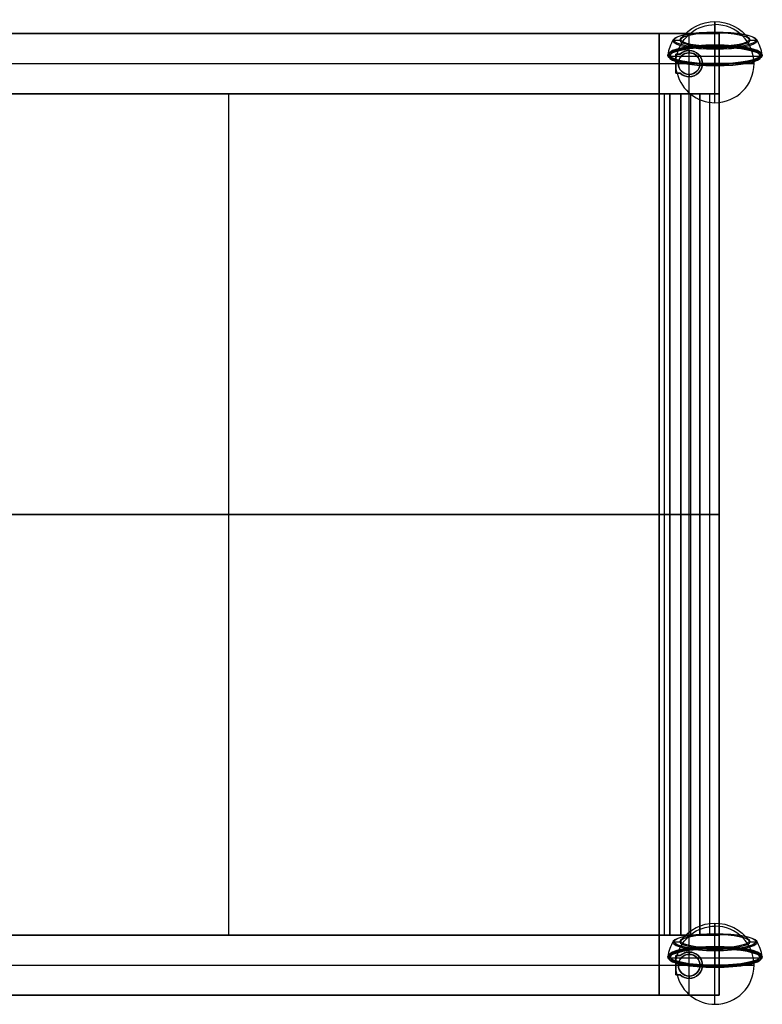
# Model space of a CAD drawing. Header units: millimetres. Extents: x -309 to 309, y -204 to 206.
# Tile 2 of 2: x 0 to 309, y -204 to 206. Entities that reach past the tile are written whole.
import ezdxf

# ---------------------------------------------------------------- set-up
doc = ezdxf.new("R2010")
doc.units = ezdxf.units.MM
doc.layers.add('Défaut', color=7, linetype='Continuous', true_color=0x000000)

msp = doc.modelspace()

# ---------------------------------------------------------------- linework, layer by layer
at = {"layer": 'Défaut'}
for p, q in [((289.28, 200.69, 34.69), (289.28, 200.21, 32.33)), ((-283.97, 200, 782.5), (266.03, 200, 782.5)), ((-283.97, 200, 132.5), (266.03, 200, 132.5)), ((-283.97, 200, 677.5), (266.03, 200, 677.5)), ((266.03, 200, 420), (266.03, 175, 420)), ((291.03, 200, 420), (266.03, 200, 420)), ((266.03, 175, 782.5), (266.03, 200, 782.5)), ((266.03, 175, 132.5), (266.03, 200, 132.5)), ((266.03, 175, 677.5), (266.03, 200, 677.5)), ((272.25, 197.3, 18.01), (274.66, 197.3, 18.01)), ((278.53, 200, 45), (278.53, 200, 795)), ((278.53, 175, 795), (278.53, 200, 795)), ((278.53, 175, 45), (278.53, 200, 45)), ((291.03, 175, 420), (291.03, 200, 420)), ((303.9, 197.3, 18.01), (306.31, 197.3, 18.01)), ((278.53, 193, 30.87), (278.53, 193, 45)), ((278.53, 193, 45), (278.53, 192, 45)), ((289.28, 194.38, 3.68), (289.28, 193.9, 1.32)), ((289.28, 194.26, 38.2), (289.28, 186.62, 0.6)), ((308.47, 190.44, 19.4), (270.1, 190.44, 19.4)), ((273.03, 191.5, 32.5), (274.76, 191.5, 32.5)), ((273.03, 183.5, 32.5), (273.03, 191.5, 32.5)), ((273.03, 189.5, 20), (273.16, 189.5, 20)), ((273.28, 190.34, 20), (273.28, 191.5, 20)), ((273.9, 191.5, 45), (273.9, 191.5, 23.36)), ((278.53, 192, 45), (278.53, 192, 29)), ((278.53, 183, 29), (278.53, 192, 29)), ((-283.97, 187.5, 795), (266.03, 187.5, 795)), ((-283.97, 187.5, 770), (266.03, 187.5, 770)), ((-283.97, 187.5, 145), (266.03, 187.5, 145)), ((-283.97, 187.5, 120), (266.03, 187.5, 120)), ((-283.97, 187.5, 665), (266.03, 187.5, 665)), ((-283.97, 187.5, 690), (266.03, 187.5, 690)), ((266.03, 187.5, 45), (266.03, 187.5, 795)), ((266.03, 187.5, 795), (291.03, 187.5, 795)), ((266.03, 187.5, 45), (291.03, 187.5, 45)), ((266.03, 187.5, 795), (266.03, 187.5, 770)), ((266.03, 187.5, 145), (266.03, 187.5, 120)), ((266.03, 187.5, 690), (266.03, 187.5, 665)), ((273.03, 187.5, 45), (273.03, 187.5, 20)), ((273.03, 187.5, 45), (274.03, 187.5, 45)), ((273.03, 185.5, 20), (273.16, 185.5, 20)), ((273.28, 183.5, 20), (273.28, 184.66, 20)), ((274.03, 187.5, 45), (274.03, 187.5, 29)), ((274.03, 187.5, 29), (283.03, 187.5, 29)), ((283.03, 187.5, 45), (283.03, 187.5, 29)), ((283.03, 187.5, 45), (284.03, 187.5, 45)), ((284.03, 187.5, 35.38), (284.03, 187.5, 45)), ((291.03, 187.5, 45), (291.03, 187.5, 795)), ((274.76, 183.5, 32.5), (273.03, 183.5, 32.5)), ((273.9, 183.5, 45), (273.9, 183.5, 23.36)), ((278.53, 183, 45), (278.53, 183, 29)), ((278.53, 183, 45), (278.53, 182, 45)), ((278.53, 182, 30.87), (278.53, 182, 45)), ((-283.97, 175, 782.5), (266.03, 175, 782.5)), ((-283.97, 175, 132.5), (266.03, 175, 132.5)), ((266.03, 175, 124.5), (-283.97, 175, 124.5)), ((-283.97, 175, 677.5), (266.03, 175, 677.5)), ((266.03, 175, 669.5), (-283.97, 175, 669.5)), ((-91.97, 175, 774.5), (266.03, 175, 774.5)), ((87.03, -175, 770), (87.03, 175, 770)), ((87.03, -175, 779), (87.03, 175, 779)), ((87.03, 175, 770), (87.03, 175, 779)), ((266.03, 175, 420), (291.03, 175, 420)), ((266.03, -175, 132.5), (266.03, 175, 132.5)), ((266.03, 175, 132.5), (291.03, 175, 132.5)), ((266.03, -175, 124.5), (266.03, 175, 124.5)), ((266.03, -175, 772.25), (266.03, 175, 772.25)), ((266.03, -175, 772.25), (266.03, 175, 772.25)), ((266.03, -175, 787), (266.03, 175, 787)), ((266.03, 175, 782.5), (275.03, 175, 782.5)), ((266.03, -175, 677.5), (266.03, 175, 677.5)), ((266.03, 175, 677.5), (291.03, 175, 677.5)), ((266.03, -175, 669.5), (266.03, 175, 669.5)), ((268.28, -175, 774.5), (268.28, 175, 774.5)), ((268.28, -175, 774.5), (268.28, 175, 774.5)), ((268.28, -175, 779), (268.28, 175, 779)), ((270.53, -175, 776.75), (270.53, 175, 776.75)), ((270.53, -175, 776.75), (270.53, 175, 776.75)), ((270.53, -175, 770), (270.53, 175, 770)), ((275.03, 175, 778), (275.03, -175, 778)), ((283.03, 175, 778), (275.03, 175, 778)), ((275.03, -175, 778), (275.03, 175, 778)), ((278.53, 175, 45), (278.53, 175, 795)), ((278.53, -175, 145), (278.53, 175, 145)), ((278.53, -175, 120), (278.53, 175, 120)), ((278.53, 175, 120), (278.53, 175, 145)), ((278.53, -175, 795), (278.53, 175, 795)), ((278.53, 175, 786), (278.53, 175, 795)), ((278.53, -175, 665), (278.53, 175, 665)), ((278.53, -175, 690), (278.53, 175, 690)), ((278.53, 175, 665), (278.53, 175, 690)), ((279.03, 175, 786), (279.03, -175, 786)), ((283.03, 175, 770), (283.03, -175, 770)), ((283.03, 175, 782), (283.03, -175, 782)), ((283.03, 175, 770), (283.03, 175, 778)), ((283.03, -175, 786), (283.03, 175, 786)), ((287.03, 175, 778), (287.03, -175, 778)), ((291.03, 175, 774), (291.03, -175, 774)), ((291.03, -175, 132.5), (291.03, 175, 132.5)), ((291.03, -175, 790.5), (291.03, 175, 790.5)), ((291.03, -175, 677.5), (291.03, 175, 677.5)), ((-283.97, 0, 120), (266.03, 0, 120)), ((-283.97, 0, 129), (266.03, 0, 129)), ((-283.97, 0, 665), (266.03, 0, 665)), ((-283.97, 0, 674), (266.03, 0, 674)), ((-96.47, 0, 779), (270.53, 0, 779)), ((266.03, 0, 770), (-91.97, 0, 770)), ((266.03, 0, 145), (291.03, 0, 145)), ((266.03, 0, 120), (266.03, 0, 145)), ((291.03, 0, 120), (266.03, 0, 120)), ((266.03, 0, 120), (266.03, 0, 129)), ((266.03, 0, 774.5), (266.03, 0, 770)), ((270.53, 0, 774.5), (266.03, 0, 774.5)), ((266.03, 0, 774.5), (270.53, 0, 774.5)), ((266.03, 0, 770), (266.03, 0, 774.5)), ((275.03, 0, 770), (266.03, 0, 770)), ((266.03, 0, 795), (291.03, 0, 795)), ((266.03, 0, 779), (266.03, 0, 795)), ((270.53, 0, 779), (266.03, 0, 779)), ((291.03, 0, 665), (266.03, 0, 665)), ((266.03, 0, 690), (291.03, 0, 690)), ((266.03, 0, 665), (266.03, 0, 690)), ((266.03, 0, 665), (266.03, 0, 674)), ((270.53, 0, 779), (270.53, 0, 774.5)), ((270.53, 0, 774.5), (270.53, 0, 779)), ((275.03, 0, 770), (291.03, 0, 770)), ((275.03, 0, 786), (275.03, 0, 770)), ((283.03, 0, 786), (275.03, 0, 786)), ((275.03, 0, 786), (275.03, 0, 770)), ((291.03, 0, 786), (275.03, 0, 786)), ((291.03, 0, 778), (283.03, 0, 778)), ((283.03, 0, 778), (283.03, 0, 786)), ((291.03, 0, 770), (291.03, 0, 778)), ((291.03, 0, 145), (291.03, 0, 120)), ((291.03, 0, 795), (291.03, 0, 786)), ((291.03, 0, 690), (291.03, 0, 665)), ((-283.97, -175, 782.5), (266.03, -175, 782.5)), ((-283.97, -175, 132.5), (266.03, -175, 132.5)), ((-283.97, -175, 124.5), (266.03, -175, 124.5)), ((-283.97, -175, 677.5), (266.03, -175, 677.5)), ((-283.97, -175, 669.5), (266.03, -175, 669.5)), ((266.03, -175, 774.5), (-91.97, -175, 774.5)), ((87.03, -175, 770), (87.03, -175, 779)), ((266.03, -175, 420), (266.03, -200, 420)), ((291.03, -175, 420), (266.03, -175, 420)), ((266.03, -200, 782.5), (266.03, -175, 782.5)), ((291.03, -175, 132.5), (266.03, -175, 132.5)), ((266.03, -200, 132.5), (266.03, -175, 132.5)), ((275.03, -175, 782.5), (266.03, -175, 782.5)), ((266.03, -200, 677.5), (266.03, -175, 677.5)), ((291.03, -175, 677.5), (266.03, -175, 677.5)), ((275.03, -175, 778), (283.03, -175, 778)), ((278.53, -175, 45), (278.53, -175, 795)), ((278.53, -200, 795), (278.53, -175, 795)), ((278.53, -200, 45), (278.53, -175, 45)), ((278.53, -175, 120), (278.53, -175, 145)), ((278.53, -175, 786), (278.53, -175, 795)), ((278.53, -175, 665), (278.53, -175, 690)), ((283.03, -175, 778), (283.03, -175, 770)), ((289.28, -174.31, 34.69), (289.28, -174.79, 32.33)), ((291.03, -200, 420), (291.03, -175, 420)), ((272.25, -177.7, 18.01), (274.66, -177.7, 18.01)), ((303.9, -177.7, 18.01), (306.31, -177.7, 18.01)), ((273.03, -183.5, 32.5), (274.76, -183.5, 32.5)), ((273.03, -191.5, 32.5), (273.03, -183.5, 32.5)), ((273.28, -184.66, 20), (273.28, -183.5, 20)), ((273.9, -183.5, 45), (273.9, -183.5, 23.36)), ((278.53, -182, 30.87), (278.53, -182, 45)), ((278.53, -182, 45), (278.53, -183, 45)), ((278.53, -183, 29), (278.53, -183, 60)), ((278.53, -192, 60), (278.53, -183, 60)), ((278.53, -192, 29), (278.53, -183, 29)), ((278.53, -183, 45), (278.53, -183, 29)), ((278.53, -192, 29), (278.53, -183, 29)), ((289.28, -180.62, 3.68), (289.28, -181.1, 1.32)), ((289.28, -180.74, 38.2), (289.28, -188.38, 0.6)), ((-283.97, -187.5, 795), (266.03, -187.5, 795)), ((-283.97, -187.5, 770), (266.03, -187.5, 770)), ((-283.97, -187.5, 145), (266.03, -187.5, 145)), ((-283.97, -187.5, 120), (266.03, -187.5, 120)), ((-283.97, -187.5, 665), (266.03, -187.5, 665)), ((-283.97, -187.5, 690), (266.03, -187.5, 690)), ((266.03, -187.5, 45), (266.03, -187.5, 795)), ((266.03, -187.5, 795), (291.03, -187.5, 795)), ((266.03, -187.5, 45), (291.03, -187.5, 45)), ((266.03, -187.5, 795), (266.03, -187.5, 770)), ((266.03, -187.5, 145), (266.03, -187.5, 120)), ((266.03, -187.5, 690), (266.03, -187.5, 665)), ((308.47, -184.56, 19.4), (270.1, -184.56, 19.4)), ((273.03, -185.5, 20), (273.16, -185.5, 20)), ((273.03, -187.5, 45), (273.03, -187.5, 20)), ((273.03, -187.5, 45), (274.03, -187.5, 45)), ((274.03, -187.5, 29), (274.03, -187.5, 60)), ((274.03, -187.5, 60), (283.03, -187.5, 60)), ((274.03, -187.5, 29), (283.03, -187.5, 29)), ((274.03, -187.5, 45), (274.03, -187.5, 29)), ((274.03, -187.5, 29), (283.03, -187.5, 29)), ((283.03, -187.5, 29), (283.03, -187.5, 60)), ((283.03, -187.5, 45), (283.03, -187.5, 29)), ((283.03, -187.5, 45), (284.03, -187.5, 45)), ((284.03, -187.5, 35.38), (284.03, -187.5, 45)), ((291.03, -187.5, 45), (291.03, -187.5, 795)), ((273.03, -189.5, 20), (273.16, -189.5, 20)), ((274.76, -191.5, 32.5), (273.03, -191.5, 32.5)), ((273.28, -191.5, 20), (273.28, -190.34, 20)), ((273.9, -191.5, 45), (273.9, -191.5, 23.36)), ((278.53, -192, 29), (278.53, -192, 60)), ((278.53, -192, 45), (278.53, -192, 29)), ((278.53, -192, 45), (278.53, -193, 45)), ((278.53, -193, 30.87), (278.53, -193, 45)), ((-283.97, -200, 782.5), (266.03, -200, 782.5)), ((-283.97, -200, 132.5), (266.03, -200, 132.5)), ((-283.97, -200, 677.5), (266.03, -200, 677.5)), ((266.03, -200, 420), (291.03, -200, 420)), ((278.53, -200, 45), (278.53, -200, 795))]:
    msp.add_line(p, q, dxfattribs=at)
at = {"layer": 'Défaut', "color": 253, "true_color": 0xa0a0a0}
for p, q in [((278.53, 192, 29), (278.53, 192, 60)), ((278.53, 183, 60), (278.53, 192, 60)), ((278.53, 183, 29), (278.53, 192, 29)), ((274.03, 187.5, 29), (274.03, 187.5, 60)), ((274.03, 187.5, 60), (283.03, 187.5, 60)), ((274.03, 187.5, 29), (283.03, 187.5, 29)), ((283.03, 187.5, 29), (283.03, 187.5, 60)), ((278.53, 183, 29), (278.53, 183, 60))]:
    msp.add_line(p, q, dxfattribs=at)
at = {"layer": 'Défaut', "extrusion": (0, 0.979925, -0.199368)}
for centre, radius in [((-289.28, 56.98, 183.75), 19.18), ((-289.28, 56.98, 182.75), 19.18), ((-289.28, 56.98, 183.25), 18.68), ((-289.28, -17.78, -183.72), 19.18), ((-289.28, -17.78, -184.72), 19.18), ((-289.28, -17.78, -184.22), 18.68)]:
    msp.add_circle(centre, radius, dxfattribs=at)
at = {"layer": 'Défaut', "extrusion": (2.30766e-18, 0.979925, -0.199368)}
for centre in [(-289.28, 56.98, 182.75), (-289.28, -17.78, -184.72)]:
    msp.add_circle(centre, 19.18, dxfattribs=at)
at = {"layer": 'Défaut', "color": 253, "true_color": 0xa0a0a0}
for centre in [(278.53, 187.5, 29), (278.53, 187.5, 44.5)]:
    msp.add_circle(centre, 4.5, dxfattribs=at)
at = {"layer": 'Défaut', "color": 253, "true_color": 0xa0a0a0, "extrusion": (0, 0, -1)}
msp.add_circle((-278.53, 187.5, -60), 4.5, dxfattribs=at)
at = {"layer": 'Défaut'}
for centre in [(278.53, 187.5, 29), (278.53, -187.5, 29), (278.53, -187.5, 44.5), (278.53, -187.5, 29)]:
    msp.add_circle(centre, 4.5, dxfattribs=at)
at = {"layer": 'Défaut', "extrusion": (0, 0, -1)}
for centre in [(-278.53, 187.5, -45), (-278.53, 187.5, -37), (-278.53, -187.5, -60), (-278.53, -187.5, -45), (-278.53, -187.5, -37)]:
    msp.add_circle(centre, 4.5, dxfattribs=at)
for centre, radius, start, end in [((-289.28, 187.5, -20), 17.5, 36.5296, 143.4704), ((-289.28, 187.5, -20), 16.25, 14.25, 90), ((-278.53, 187.5, -45), 5.5, 46.6582, 313.3418), ((-289.28, 187.5, -20), 16.25, 0, 14.25), ((-289.28, 187.5, -20), 16.25, 345.75, 0), ((-289.28, -187.5, -20), 16.25, 14.25, 90), ((-289.28, -187.5, -20), 17.5, 36.5296, 143.4704), ((-289.28, -187.5, -20), 16.25, 0, 14.25), ((-278.53, -187.5, -45), 5.5, 46.6582, 313.3418), ((-289.28, -187.5, -20), 16.25, 345.75, 0)]:
    msp.add_arc(centre, radius, start, end, dxfattribs=at)
at = {"layer": 'Défaut', "extrusion": (1, 0, 0)}
for centre, radius, start, end in [((187.5, 20, 289.28), 17.5, 294.1853, 42.8147), ((187.5, 20, 289.28), 16.25, 180, 0), ((194.87, 3.58, 289.28), 0.5, 114.1853, 168.5), ((193.41, 1.42, 289.28), 0.5, 287.6554, 348.5), ((187.5, 20, 289.28), 20, 268.84, 287.6559), ((187.11, 0.5, 289.28), 0.5, 268.8399, 258.5), ((187.11, 0.5, 289.28), 0.5, 258.5, 268.8399), ((-187.5, 20, 289.28), 17.5, 294.1853, 42.8147), ((-187.5, 20, 289.28), 16.25, 180, 0), ((-180.13, 3.58, 289.28), 0.5, 114.1853, 168.5), ((-181.59, 1.42, 289.28), 0.5, 287.6554, 348.5), ((-187.5, 20, 289.28), 20, 268.84, 287.6559), ((-187.89, 0.5, 289.28), 0.5, 268.8399, 258.5), ((-187.89, 0.5, 289.28), 0.5, 258.5, 268.8399)]:
    msp.add_arc(centre, radius, start, end, dxfattribs=at)
at = {"layer": 'Défaut', "extrusion": (0, 0.979925, -0.199368)}
for centre, radius, start, end in [((-289.28, 56.98, 189.75), 17.03, 0, 180), ((-289.28, 56.98, 189.75), 17.03, 180, 0), ((-289.28, 56.98, 183.25), 19.68, 0, 180), ((-289.28, 56.98, 183.25), 19.68, 180, 0), ((-289.28, -17.78, -177.72), 17.03, 0, 180), ((-289.28, -17.78, -184.22), 19.68, 0, 180), ((-289.28, -17.78, -177.72), 17.03, 180, 0), ((-289.28, -17.78, -184.22), 19.68, 180, 0)]:
    msp.add_arc(centre, radius, start, end, dxfattribs=at)
at = {"layer": 'Défaut'}
for centre, radius, start, end in [((289.28, 187.5, 20), 16.25, 270, 90), ((289.28, 187.5, 20), 20, 150.1877, 169.4459), ((289.28, 187.5, 20), 20, 10.5541, 29.8123), ((278.53, 187.5, 35.55), 5.5, 226.6582, 133.3418), ((289.28, 187.5, 20), 16.25, 194.25, 270), ((289.28, -187.5, 20), 16.25, 270, 90), ((289.28, -187.5, 20), 20, 150.1877, 169.4459), ((289.28, -187.5, 20), 20, 10.5541, 29.8123), ((278.53, -187.5, 35.55), 5.5, 226.6582, 133.3418), ((289.28, -187.5, 20), 16.25, 194.25, 270)]:
    msp.add_arc(centre, radius, start, end, dxfattribs=at)
at = {"layer": 'Défaut', "extrusion": (-1, 0, 0)}
for centre, radius, start, end in [((-187.5, 20, -289.28), 16.25, 0, 180), ((-200.2, 34.79, -289.28), 0.5, 130.6554, 191.5), ((-187.5, 20, -289.28), 20, 111.8399, 130.6554), ((-200.7, 32.23, -289.28), 0.5, 317.1853, 11.5), ((-194.75, 38.1, -289.28), 0.5, 111.8399, 101.5), ((-194.75, 38.1, -289.28), 0.5, 101.5, 111.8399), ((187.5, 20, -289.28), 16.25, 0, 180), ((174.8, 34.79, -289.28), 0.5, 130.6554, 191.5), ((187.5, 20, -289.28), 20, 111.8399, 130.6554), ((174.3, 32.23, -289.28), 0.5, 317.1853, 11.5), ((180.25, 38.1, -289.28), 0.5, 111.8399, 101.5), ((180.25, 38.1, -289.28), 0.5, 101.5, 111.8399)]:
    msp.add_arc(centre, radius, start, end, dxfattribs=at)
at = {"layer": 'Défaut', "extrusion": (-1.48048e-13, -0.979925, 0.199368)}
for centre in [(289.28, 56.98, -189.49), (289.28, -17.78, 177.98)]:
    msp.add_arc(centre, 17.47, 173.483, 180, dxfattribs=at)
at = {"layer": 'Défaut', "extrusion": (0, -0.199368, -0.979925)}
for centre, start, end in [((272.25, -189.25, -56.98), 209.1554, 270), ((274.66, -190.25, -56.98), 35.6853, 90), ((270.1, -183.25, -56.98), 190.3399, 180), ((272.25, 178.22, 17.78), 209.1554, 270), ((274.66, 177.22, 17.78), 35.6853, 90), ((270.1, 184.22, 17.78), 190.3399, 180)]:
    msp.add_arc(centre, 0.5, start, end, dxfattribs=at)
at = {"layer": 'Défaut', "extrusion": (5.14193e-14, -0.979925, 0.199368)}
msp.add_arc((289.28, 56.98, -189.49), 17.47, 180, 360, dxfattribs=at)
at = {"layer": 'Défaut', "extrusion": (4.97333e-14, -0.979925, 0.199368)}
for centre in [(289.28, 56.98, -189.49), (289.28, -17.78, 177.98)]:
    msp.add_arc(centre, 17.47, 6.517, 173.483, dxfattribs=at)
at = {"layer": 'Défaut', "extrusion": (0, -0.979925, 0.199368)}
for centre, start, end in [((289.28, 56.98, -189.75), 0, 180), ((289.28, 56.98, -189.75), 180, 0), ((289.28, -17.78, 177.72), 0, 180), ((289.28, -17.78, 177.72), 180, 0)]:
    msp.add_arc(centre, 14.62, start, end, dxfattribs=at)
at = {"layer": 'Défaut', "extrusion": (-9.96614e-17, 0.979925, -0.199368)}
for centre in [(-289.28, 56.98, 189.96), (-289.28, -17.78, -177.51)]:
    msp.add_arc(centre, 14.21, 0, 180, dxfattribs=at)
at = {"layer": 'Défaut', "extrusion": (-1.65726e-17, 0.979925, -0.199368)}
for centre in [(-289.28, 56.98, 189.96), (-289.28, -17.78, -177.51)]:
    msp.add_arc(centre, 14.21, 180, 0, dxfattribs=at)
at = {"layer": 'Défaut', "extrusion": (-9.46633e-30, 0.199368, 0.979925)}
for centre in [(-303.9, -190.25, 56.98), (-303.9, 177.22, -17.78)]:
    msp.add_arc(centre, 0.5, 35.6853, 90, dxfattribs=at)
at = {"layer": 'Défaut', "extrusion": (0, 0.199368, 0.979925)}
for centre, start, end in [((-306.31, -189.25, 56.98), 209.1554, 270), ((-308.47, -183.25, 56.98), 190.3399, 90), ((-308.47, -183.25, 56.98), 180, 190.3399), ((-306.31, 178.22, -17.78), 209.1554, 270), ((-308.47, 184.22, -17.78), 190.3399, 90), ((-308.47, 184.22, -17.78), 180, 190.3399)]:
    msp.add_arc(centre, 0.5, start, end, dxfattribs=at)
at = {"layer": 'Défaut', "extrusion": (1.13126e-14, 0.979925, -0.199368)}
for centre in [(-289.28, 56.98, 189.49), (-289.28, -17.78, -177.98)]:
    msp.add_arc(centre, 17.47, 173.483, 180, dxfattribs=at)
at = {"layer": 'Défaut', "extrusion": (2.49716e-13, -0.979925, 0.199368)}
msp.add_arc((289.28, 56.98, -183.34), 19.68, 360, 177.8727, dxfattribs=at)
at = {"layer": 'Défaut', "extrusion": (3.93727e-13, 0.979925, -0.199368)}
msp.add_arc((-289.28, 56.98, 183.34), 19.68, 2.1273, 177.8727, dxfattribs=at)
at = {"layer": 'Défaut', "extrusion": (3.69225e-17, -0.979925, 0.199368)}
msp.add_arc((289.28, 56.98, -182.75), 19.18, 0, 180, dxfattribs=at)
at = {"layer": 'Défaut', "extrusion": (-1.43011e-12, 0.199368, 0.979925)}
msp.add_arc((-270.1, -183.25, 56.98), 0.5, 349.6601, 360, dxfattribs=at)
at = {"layer": 'Défaut', "extrusion": (-1.43488e-12, 0.979925, -0.199368)}
for centre in [(-289.28, 56.98, 183.34), (-289.28, -17.78, -184.13)]:
    msp.add_arc(centre, 19.68, 0, 2.1273, dxfattribs=at)
at = {"layer": 'Défaut', "extrusion": (2.43926e-10, -0.979925, 0.199368)}
for centre in [(289.28, 56.98, -183.34), (289.28, -17.78, 184.13)]:
    msp.add_arc(centre, 19.68, 177.8727, 180, dxfattribs=at)
at = {"layer": 'Défaut', "extrusion": (3.60482e-13, 0.979925, -0.199368)}
for centre in [(-289.28, 56.98, 183.34), (-289.28, -17.78, -184.13)]:
    msp.add_arc(centre, 19.68, 180, 360, dxfattribs=at)
at = {"layer": 'Défaut', "extrusion": (1.65891e-13, -0.979925, 0.199368)}
msp.add_arc((289.28, 56.98, -183.34), 19.68, 180, 360, dxfattribs=at)
at = {"layer": 'Défaut', "extrusion": (-3.06991e-18, -0.979925, 0.199368)}
for centre in [(289.28, 56.98, -182.75), (289.28, -17.78, 184.72)]:
    msp.add_arc(centre, 19.18, 180, 0, dxfattribs=at)
at = {"layer": 'Défaut', "extrusion": (0, -1, 0)}
for centre in [(289.28, 20, -191.5), (289.28, 20, 183.5)]:
    msp.add_arc(centre, 15.75, 157.2524, 180, dxfattribs=at)
at = {"layer": 'Défaut', "extrusion": (-1.8513e-14, 0.199368, 0.979925)}
msp.add_arc((-308.47, -183.25, 56.98), 0.5, 90, 180, dxfattribs=at)
at = {"layer": 'Défaut', "extrusion": (6.284e-13, 0.979925, -0.199368)}
for centre in [(-289.28, 56.98, 183.34), (-289.28, -17.78, -184.13)]:
    msp.add_arc(centre, 19.68, 177.8727, 180, dxfattribs=at)
at = {"layer": 'Défaut', "extrusion": (0, 1, 0)}
for centre, radius, start, end in [((-289.28, 20, 187.5), 16.25, 180, 0), ((-289.28, 20, 187.5), 20, 244.2786, 295.7262), ((-289.28, 20, 187.5), 16.25, 71.1509, 180), ((-289.28, 20, 183.5), 15.75, 0, 22.7476), ((-289.28, 20, -187.5), 16.25, 180, 0), ((-289.28, 20, -187.5), 20, 244.2786, 295.7262), ((-289.28, 20, -187.5), 16.25, 71.1509, 180), ((-289.28, 20, -191.5), 15.75, 0, 22.7476)]:
    msp.add_arc(centre, radius, start, end, dxfattribs=at)
at = {"layer": 'Défaut', "extrusion": (2.50423e-13, -0.979925, 0.199368)}
msp.add_arc((289.28, -17.78, 184.13), 19.68, 360, 177.8727, dxfattribs=at)
at = {"layer": 'Défaut', "extrusion": (3.93019e-13, 0.979925, -0.199368)}
msp.add_arc((-289.28, -17.78, -184.13), 19.68, 2.1273, 177.8727, dxfattribs=at)
at = {"layer": 'Défaut', "extrusion": (4.97842e-14, -0.979925, 0.199368)}
msp.add_arc((289.28, -17.78, 177.98), 17.47, 180, 360, dxfattribs=at)
at = {"layer": 'Défaut', "extrusion": (-7.32358e-13, 0.199368, 0.979925)}
msp.add_arc((-270.1, 184.22, -17.78), 0.5, 349.6601, 360, dxfattribs=at)
at = {"layer": 'Défaut', "extrusion": (1.66598e-13, -0.979925, 0.199368)}
msp.add_arc((289.28, -17.78, 184.13), 19.68, 180, 360, dxfattribs=at)
at = {"layer": 'Défaut', "extrusion": (1.39963e-16, -0.979925, 0.199368)}
msp.add_arc((289.28, -17.78, 184.72), 19.18, 0, 180, dxfattribs=at)
at = {"layer": 'Défaut', "extrusion": (-7.18869e-15, 0.199368, 0.979925)}
msp.add_arc((-308.47, 184.22, -17.78), 0.5, 90, 180, dxfattribs=at)
at = {"layer": 'Défaut'}
for points in [[(266.03, 200, 795), (-8.97, 200, 795), (-283.97, 200, 795)], [(266.03, 200, 770), (-8.97, 200, 770), (-283.97, 200, 770)], [(266.03, 200, 145), (-8.97, 200, 145), (-283.97, 200, 145)], [(266.03, 200, 120), (-8.97, 200, 120), (-283.97, 200, 120)], [(-283.97, 200, 665), (-8.97, 200, 665), (266.03, 200, 665)], [(266.03, 200, 690), (-8.97, 200, 690), (-283.97, 200, 690)], [(266.03, 200, 45), (266.03, 187.5, 45), (266.03, 175, 45)], [(266.03, 175, 795), (266.03, 187.5, 795), (266.03, 200, 795)], [(266.03, 200, 795), (266.03, 200, 420), (266.03, 200, 45)], [(291.03, 200, 45), (278.53, 200, 45), (266.03, 200, 45)], [(266.03, 200, 795), (278.53, 200, 795), (291.03, 200, 795)], [(266.03, 175, 795), (266.03, 187.5, 795), (266.03, 200, 795)], [(266.03, 200, 795), (266.03, 200, 782.5), (266.03, 200, 770)], [(266.03, 200, 770), (266.03, 187.5, 770), (266.03, 175, 770)], [(266.03, 175, 145), (266.03, 187.5, 145), (266.03, 200, 145)], [(266.03, 200, 145), (266.03, 200, 132.5), (266.03, 200, 120)], [(266.03, 200, 120), (266.03, 187.5, 120), (266.03, 175, 120)], [(266.03, 200, 665), (266.03, 187.5, 665), (266.03, 175, 665)], [(266.03, 175, 690), (266.03, 187.5, 690), (266.03, 200, 690)], [(266.03, 200, 690), (266.03, 200, 677.5), (266.03, 200, 665)], [(291.03, 200, 795), (291.03, 200, 420), (291.03, 200, 45)], [(291.03, 175, 45), (291.03, 187.5, 45), (291.03, 200, 45)], [(291.03, 200, 795), (291.03, 187.5, 795), (291.03, 175, 795)], [(273.03, 191.5, 20), (273.03, 189.5, 20), (273.03, 187.5, 20)], [(273.53, 191.5, 20), (273.28, 191.5, 20), (273.03, 191.5, 20)], [(273.03, 191.5, 20), (273.03, 191.5, 32.5), (273.03, 191.5, 45)], [(273.03, 191.5, 45), (273.9, 191.5, 45), (274.76, 191.5, 45)], [(273.03, 183.5, 45), (273.03, 187.5, 45), (273.03, 191.5, 45)], [(274.76, 191.5, 45), (274.76, 191.5, 35.55), (274.76, 191.5, 26.09)], [(273.03, 187.5, 20), (273.03, 185.5, 20), (273.03, 183.5, 20)], [(273.03, 183.5, 20), (273.03, 183.5, 32.5), (273.03, 183.5, 45)], [(274.76, 183.5, 45), (273.9, 183.5, 45), (273.03, 183.5, 45)], [(273.03, 183.5, 20), (273.28, 183.5, 20), (273.53, 183.5, 20)], [(274.76, 183.5, 26.09), (274.76, 183.5, 35.55), (274.76, 183.5, 45)], [(-283.97, 175, 795), (-8.97, 175, 795), (266.03, 175, 795)], [(266.03, 175, 770), (-8.97, 175, 770), (-283.97, 175, 770)], [(-283.97, 175, 120), (-8.97, 175, 120), (266.03, 175, 120)], [(266.03, 175, 145), (-8.97, 175, 145), (-283.97, 175, 145)], [(266.03, 175, 120), (-8.97, 175, 120), (-283.97, 175, 120)], [(-283.97, 175, 129), (-8.97, 175, 129), (266.03, 175, 129)], [(266.03, 175, 665), (-8.97, 175, 665), (-283.97, 175, 665)], [(266.03, 175, 690), (-8.97, 175, 690), (-283.97, 175, 690)], [(266.03, 175, 665), (-8.97, 175, 665), (-283.97, 175, 665)], [(-283.97, 175, 674), (-8.97, 175, 674), (266.03, 175, 674)], [(270.53, 175, 779), (87.03, 175, 779), (-96.47, 175, 779)], [(-91.97, 175, 770), (87.03, 175, 770), (266.03, 175, 770)], [(266.03, 175, 45), (278.53, 175, 45), (291.03, 175, 45)], [(291.03, 175, 795), (278.53, 175, 795), (266.03, 175, 795)], [(266.03, 175, 795), (266.03, 175, 420), (266.03, 175, 45)], [(266.03, 175, 770), (266.03, 175, 782.5), (266.03, 175, 795)], [(291.03, 175, 145), (278.53, 175, 145), (266.03, 175, 145)], [(266.03, 175, 145), (266.03, 0, 145), (266.03, -175, 145)], [(266.03, 175, 145), (266.03, 175, 132.5), (266.03, 175, 120)], [(266.03, 175, 120), (266.03, 0, 120), (266.03, -175, 120)], [(266.03, 175, 120), (278.53, 175, 120), (291.03, 175, 120)], [(266.03, 175, 120), (266.03, 175, 132.5), (266.03, 175, 145)], [(266.03, 175, 129), (266.03, 175, 124.5), (266.03, 175, 120)], [(266.03, -175, 120), (266.03, 0, 120), (266.03, 175, 120)], [(266.03, 175, 129), (266.03, 0, 129), (266.03, -175, 129)], [(266.03, 175, 770), (266.03, 0, 770), (266.03, -175, 770)], [(266.03, 175, 770), (266.03, 175, 772.25), (266.03, 175, 774.5)], [(266.03, 175, 774.5), (266.03, 0, 774.5), (266.03, -175, 774.5)], [(266.03, 175, 774.5), (268.28, 175, 774.5), (270.53, 175, 774.5)], [(270.53, 175, 774.5), (268.28, 175, 774.5), (266.03, 175, 774.5)], [(266.03, 175, 774.5), (266.03, 0, 774.5), (266.03, -175, 774.5)], [(266.03, 175, 774.5), (266.03, 175, 772.25), (266.03, 175, 770)], [(266.03, 175, 770), (266.03, 0, 770), (266.03, -175, 770)], [(266.03, 175, 770), (270.53, 175, 770), (275.03, 175, 770)], [(291.03, 175, 795), (278.53, 175, 795), (266.03, 175, 795)], [(266.03, 175, 795), (266.03, 0, 795), (266.03, -175, 795)], [(266.03, 175, 795), (266.03, 175, 787), (266.03, 175, 779)], [(266.03, 175, 779), (266.03, 0, 779), (266.03, -175, 779)], [(266.03, 175, 779), (268.28, 175, 779), (270.53, 175, 779)], [(266.03, -175, 665), (266.03, 0, 665), (266.03, 175, 665)], [(266.03, 175, 665), (278.53, 175, 665), (291.03, 175, 665)], [(291.03, 175, 690), (278.53, 175, 690), (266.03, 175, 690)], [(266.03, 175, 690), (266.03, 0, 690), (266.03, -175, 690)], [(266.03, 175, 690), (266.03, 175, 677.5), (266.03, 175, 665)], [(266.03, 175, 665), (266.03, 175, 677.5), (266.03, 175, 690)], [(266.03, 175, 674), (266.03, 175, 669.5), (266.03, 175, 665)], [(266.03, -175, 665), (266.03, 0, 665), (266.03, 175, 665)], [(266.03, 175, 674), (266.03, 0, 674), (266.03, -175, 674)], [(270.53, 175, 774.5), (270.53, 0, 774.5), (270.53, -175, 774.5)], [(270.53, 175, 774.5), (270.53, 175, 776.75), (270.53, 175, 779)], [(270.53, 175, 779), (270.53, 0, 779), (270.53, -175, 779)], [(270.53, -175, 779), (270.53, 0, 779), (270.53, 175, 779)], [(270.53, 175, 779), (270.53, 175, 776.75), (270.53, 175, 774.5)], [(270.53, 175, 774.5), (270.53, 0, 774.5), (270.53, -175, 774.5)], [(275.03, 175, 770), (283.03, 175, 770), (291.03, 175, 770)], [(275.03, -175, 770), (275.03, 0, 770), (275.03, 175, 770)], [(275.03, 175, 786), (275.03, 175, 778), (275.03, 175, 770)], [(275.03, -175, 786), (275.03, 0, 786), (275.03, 175, 786)], [(283.03, 175, 786), (279.03, 175, 786), (275.03, 175, 786)], [(275.03, 175, 770), (275.03, 0, 770), (275.03, -175, 770)], [(275.03, 175, 770), (275.03, 175, 778), (275.03, 175, 786)], [(275.03, 175, 786), (275.03, 0, 786), (275.03, -175, 786)], [(275.03, 175, 786), (283.03, 175, 786), (291.03, 175, 786)], [(291.03, 175, 778), (287.03, 175, 778), (283.03, 175, 778)], [(283.03, 175, 778), (283.03, 0, 778), (283.03, -175, 778)], [(283.03, -175, 786), (283.03, 0, 786), (283.03, 175, 786)], [(283.03, 175, 778), (283.03, 175, 782), (283.03, 175, 786)], [(291.03, 175, 45), (291.03, 175, 420), (291.03, 175, 795)], [(291.03, -175, 778), (291.03, 0, 778), (291.03, 175, 778)], [(291.03, 175, 770), (291.03, 175, 774), (291.03, 175, 778)], [(291.03, -175, 770), (291.03, 0, 770), (291.03, 175, 770)], [(291.03, -175, 145), (291.03, 0, 145), (291.03, 175, 145)], [(291.03, 175, 120), (291.03, 0, 120), (291.03, -175, 120)], [(291.03, 175, 120), (291.03, 175, 132.5), (291.03, 175, 145)], [(291.03, 175, 786), (291.03, 0, 786), (291.03, -175, 786)], [(291.03, 175, 786), (291.03, 175, 790.5), (291.03, 175, 795)], [(291.03, 175, 795), (291.03, 0, 795), (291.03, -175, 795)], [(291.03, 175, 665), (291.03, 0, 665), (291.03, -175, 665)], [(291.03, 175, 665), (291.03, 175, 677.5), (291.03, 175, 690)], [(291.03, 175, 690), (291.03, 0, 690), (291.03, -175, 690)], [(266.03, -175, 795), (-8.97, -175, 795), (-283.97, -175, 795)], [(266.03, -175, 770), (-8.97, -175, 770), (-283.97, -175, 770)], [(266.03, -175, 145), (-8.97, -175, 145), (-283.97, -175, 145)], [(266.03, -175, 120), (-8.97, -175, 120), (-283.97, -175, 120)], [(-283.97, -175, 120), (-8.97, -175, 120), (266.03, -175, 120)], [(266.03, -175, 129), (-8.97, -175, 129), (-283.97, -175, 129)], [(-283.97, -175, 665), (-8.97, -175, 665), (266.03, -175, 665)], [(266.03, -175, 690), (-8.97, -175, 690), (-283.97, -175, 690)], [(-283.97, -175, 665), (-8.97, -175, 665), (266.03, -175, 665)], [(266.03, -175, 674), (-8.97, -175, 674), (-283.97, -175, 674)], [(-96.47, -175, 779), (87.03, -175, 779), (270.53, -175, 779)], [(266.03, -175, 770), (87.03, -175, 770), (-91.97, -175, 770)], [(266.03, -175, 45), (266.03, -187.5, 45), (266.03, -200, 45)], [(266.03, -200, 795), (266.03, -187.5, 795), (266.03, -175, 795)], [(266.03, -175, 795), (266.03, -175, 420), (266.03, -175, 45)], [(291.03, -175, 45), (278.53, -175, 45), (266.03, -175, 45)], [(266.03, -175, 795), (278.53, -175, 795), (291.03, -175, 795)], [(266.03, -200, 795), (266.03, -187.5, 795), (266.03, -175, 795)], [(266.03, -175, 795), (266.03, -175, 782.5), (266.03, -175, 770)], [(266.03, -175, 770), (266.03, -187.5, 770), (266.03, -200, 770)], [(266.03, -175, 145), (278.53, -175, 145), (291.03, -175, 145)], [(266.03, -175, 120), (266.03, -175, 132.5), (266.03, -175, 145)], [(291.03, -175, 120), (278.53, -175, 120), (266.03, -175, 120)], [(266.03, -200, 145), (266.03, -187.5, 145), (266.03, -175, 145)], [(266.03, -175, 145), (266.03, -175, 132.5), (266.03, -175, 120)], [(266.03, -175, 120), (266.03, -187.5, 120), (266.03, -200, 120)], [(266.03, -175, 129), (266.03, -175, 124.5), (266.03, -175, 120)], [(266.03, -175, 774.5), (266.03, -175, 772.25), (266.03, -175, 770)], [(270.53, -175, 774.5), (268.28, -175, 774.5), (266.03, -175, 774.5)], [(266.03, -175, 774.5), (268.28, -175, 774.5), (270.53, -175, 774.5)], [(266.03, -175, 770), (266.03, -175, 772.25), (266.03, -175, 774.5)], [(275.03, -175, 770), (270.53, -175, 770), (266.03, -175, 770)], [(266.03, -175, 795), (278.53, -175, 795), (291.03, -175, 795)], [(266.03, -175, 779), (266.03, -175, 787), (266.03, -175, 795)], [(270.53, -175, 779), (268.28, -175, 779), (266.03, -175, 779)], [(266.03, -175, 665), (266.03, -187.5, 665), (266.03, -200, 665)], [(266.03, -200, 690), (266.03, -187.5, 690), (266.03, -175, 690)], [(266.03, -175, 690), (266.03, -175, 677.5), (266.03, -175, 665)], [(291.03, -175, 665), (278.53, -175, 665), (266.03, -175, 665)], [(266.03, -175, 690), (278.53, -175, 690), (291.03, -175, 690)], [(266.03, -175, 665), (266.03, -175, 677.5), (266.03, -175, 690)], [(266.03, -175, 674), (266.03, -175, 669.5), (266.03, -175, 665)], [(270.53, -175, 779), (270.53, -175, 776.75), (270.53, -175, 774.5)], [(270.53, -175, 774.5), (270.53, -175, 776.75), (270.53, -175, 779)], [(291.03, -175, 770), (283.03, -175, 770), (275.03, -175, 770)], [(275.03, -175, 770), (275.03, -175, 778), (275.03, -175, 786)], [(275.03, -175, 786), (279.03, -175, 786), (283.03, -175, 786)], [(275.03, -175, 786), (275.03, -175, 778), (275.03, -175, 770)], [(291.03, -175, 786), (283.03, -175, 786), (275.03, -175, 786)], [(283.03, -175, 778), (287.03, -175, 778), (291.03, -175, 778)], [(283.03, -175, 786), (283.03, -175, 782), (283.03, -175, 778)], [(291.03, -200, 45), (291.03, -187.5, 45), (291.03, -175, 45)], [(291.03, -175, 45), (291.03, -175, 420), (291.03, -175, 795)], [(291.03, -175, 795), (291.03, -187.5, 795), (291.03, -200, 795)], [(291.03, -175, 778), (291.03, -175, 774), (291.03, -175, 770)], [(291.03, -175, 145), (291.03, -175, 132.5), (291.03, -175, 120)], [(291.03, -175, 795), (291.03, -175, 790.5), (291.03, -175, 786)], [(291.03, -175, 690), (291.03, -175, 677.5), (291.03, -175, 665)], [(273.03, -183.5, 20), (273.03, -185.5, 20), (273.03, -187.5, 20)], [(273.53, -183.5, 20), (273.28, -183.5, 20), (273.03, -183.5, 20)], [(273.03, -183.5, 20), (273.03, -183.5, 32.5), (273.03, -183.5, 45)], [(273.03, -183.5, 45), (273.9, -183.5, 45), (274.76, -183.5, 45)], [(273.03, -191.5, 45), (273.03, -187.5, 45), (273.03, -183.5, 45)], [(274.76, -183.5, 45), (274.76, -183.5, 35.55), (274.76, -183.5, 26.09)], [(273.03, -187.5, 20), (273.03, -189.5, 20), (273.03, -191.5, 20)], [(273.03, -191.5, 20), (273.03, -191.5, 32.5), (273.03, -191.5, 45)], [(274.76, -191.5, 45), (273.9, -191.5, 45), (273.03, -191.5, 45)], [(273.03, -191.5, 20), (273.28, -191.5, 20), (273.53, -191.5, 20)], [(274.76, -191.5, 26.09), (274.76, -191.5, 35.55), (274.76, -191.5, 45)], [(-283.97, -200, 770), (-8.97, -200, 770), (266.03, -200, 770)], [(266.03, -200, 795), (-8.97, -200, 795), (-283.97, -200, 795)], [(-283.97, -200, 120), (-8.97, -200, 120), (266.03, -200, 120)], [(266.03, -200, 145), (-8.97, -200, 145), (-283.97, -200, 145)], [(266.03, -200, 665), (-8.97, -200, 665), (-283.97, -200, 665)], [(266.03, -200, 690), (-8.97, -200, 690), (-283.97, -200, 690)], [(266.03, -200, 45), (278.53, -200, 45), (291.03, -200, 45)], [(291.03, -200, 795), (278.53, -200, 795), (266.03, -200, 795)], [(266.03, -200, 795), (266.03, -200, 420), (266.03, -200, 45)], [(266.03, -200, 770), (266.03, -200, 782.5), (266.03, -200, 795)], [(266.03, -200, 120), (266.03, -200, 132.5), (266.03, -200, 145)], [(266.03, -200, 665), (266.03, -200, 677.5), (266.03, -200, 690)], [(291.03, -200, 795), (291.03, -200, 420), (291.03, -200, 45)]]:
    msp.add_open_spline(points, degree=2, dxfattribs=at)
for points in [[(274.76, 191.5, 26.09), (275.2, 191.91, 26.87), (275.71, 192.26, 27.63), (276.97, 192.82, 29.24), (277.73, 193, 30.08), (279.19, 193, 31.52), (279.93, 192.88, 32.19), (281.37, 192.28, 33.4), (282.06, 191.8, 33.93), (283.01, 190.75, 34.65), (283.39, 190.17, 34.92), (283.9, 188.89, 35.29), (284.03, 188.18, 35.38), (284.03, 186.82, 35.38), (283.9, 186.11, 35.29), (283.39, 184.83, 34.92), (283.01, 184.25, 34.65), (282.06, 183.2, 33.93), (281.37, 182.72, 33.4), (279.93, 182.12, 32.19), (279.19, 182, 31.52), (277.73, 182, 30.08), (276.97, 182.18, 29.24), (275.71, 182.74, 27.63), (275.2, 183.09, 26.87), (274.76, 183.5, 26.09)], [(274.76, -183.5, 26.09), (275.2, -183.09, 26.87), (275.71, -182.74, 27.63), (276.97, -182.18, 29.24), (277.73, -182, 30.08), (279.19, -182, 31.52), (279.93, -182.12, 32.19), (281.37, -182.72, 33.4), (282.06, -183.2, 33.93), (283.01, -184.25, 34.65), (283.39, -184.83, 34.92), (283.9, -186.11, 35.29), (284.03, -186.82, 35.38), (284.03, -188.18, 35.38), (283.9, -188.89, 35.29), (283.39, -190.17, 34.92), (283.01, -190.75, 34.65), (282.06, -191.8, 33.93), (281.37, -192.28, 33.4), (279.93, -192.88, 32.19), (279.19, -193, 31.52), (277.73, -193, 30.08), (276.97, -192.82, 29.24), (275.71, -192.26, 27.63), (275.2, -191.91, 26.87), (274.76, -191.5, 26.09)]]:
    msp.add_open_spline(points, degree=3, knots=[-32.847825, -32.847825, -32.847825, -32.847825, -29.891198, -29.891198, -26.371812, -26.371812, -23.502684, -23.502684, -20.633556, -20.633556, -18.528734, -18.528734, -16.423912, -16.423912, -14.31909, -14.31909, -12.214268, -12.214268, -9.34514, -9.34514, -6.476013, -6.476013, -2.956626, -2.956626, 0, 0, 0, 0], dxfattribs=at)

doc.saveas('drawing.dxf')
